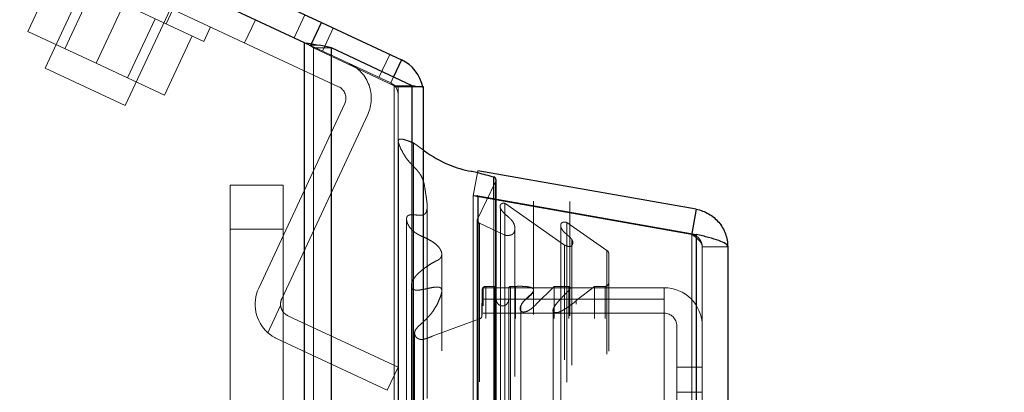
# Model space of a CAD drawing. Header units: inches. Extents: x 0.2 to 10.8, y 0.2 to 8.2.
# Tile 66 of 164: x 1.7753 to 1.9146, y 5.1033 to 5.1561. Entities that reach past the tile are written whole.
import ezdxf

# ---------------------------------------------------------------- set-up
doc = ezdxf.new("R2010")
doc.units = ezdxf.units.IN
doc.header["$MEASUREMENT"] = 0
doc.linetypes.add('HIDDEN', pattern=[0.07500000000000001, 0.05, -0.025])
doc.layers.add('DIMENSIONS', color=140, linetype='Continuous')
doc.styles.add('SLDTEXTSTYLE0', font='TXT', dxfattribs={"width": 0.7})
doc.dimstyles.new('SLDDIMSTYLE1', dxfattribs={"dimtxt": 0.0849609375, "dimasz": 0.13, "dimexe": 0, "dimexo": 0.0625, "dimgap": 0.021240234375, "dimtad": 0, "dimtih": 1, "dimtoh": 1, "dimlfac": 20, "dimrnd": 1e-09, "dimzin": 12, "dimdsep": 46, "dimtxsty": 'SLDTEXTSTYLE0', "dimsah": 1, "dimcen": 0.09, "dimadec": 0, "dimazin": 3, "dimtfac": 1, "dimtmove": 0, "dimatfit": 0, "dimfxl": 0, "dimfrac": 2, "dimtolj": 1, "dimtzin": 12, "dimarcsym": 0})
doc.dimstyles.new('SLDDIMSTYLE3', dxfattribs={"dimtxt": 0.0849609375, "dimasz": 0.13, "dimexe": 0, "dimexo": 0.0625, "dimgap": 0.021240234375, "dimtad": 0, "dimtih": 1, "dimtoh": 1, "dimlfac": 20, "dimrnd": 1e-09, "dimzin": 4, "dimdsep": 46, "dimtxsty": 'SLDTEXTSTYLE0', "dimsah": 1, "dimcen": 0.09, "dimadec": 0, "dimazin": 1, "dimtfac": 1, "dimtmove": 0, "dimatfit": 0, "dimfxl": 0, "dimfrac": 2, "dimtolj": 1, "dimtzin": 12, "dimarcsym": 0})

# ---------------------------------------------------------------- blocks, each defined once
blk = doc.blocks.new('_D_8')
at = {"layer": 'DIMENSIONS'}
for p, q in [((1.23243286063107, 5.473616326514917), (1.232432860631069, 5.832719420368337)), ((1.832432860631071, 5.196545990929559), (1.832432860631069, 5.83271942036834)), ((1.232432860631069, 5.707719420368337), (0.9824328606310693, 5.707719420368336)), ((1.37766827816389, 5.707719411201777), (1.349138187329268, 5.707719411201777)), ((1.349138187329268, 5.707719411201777), (1.349138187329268, 5.572688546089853)), ((1.700816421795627, 5.707719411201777), (1.729346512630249, 5.707719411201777)), ((1.729346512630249, 5.707719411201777), (1.729346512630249, 5.572688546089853)), ((1.832432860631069, 5.707719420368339), (2.082432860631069, 5.70771942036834)), ((1.349138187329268, 5.572688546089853), (1.37766827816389, 5.572688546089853)), ((1.729346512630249, 5.572688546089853), (1.700816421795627, 5.572688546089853))]:
    blk.add_line(p, q, dxfattribs=at)
for points in [[(1.232432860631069, 5.707719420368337), (1.102432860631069, 5.727719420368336), (1.102432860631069, 5.687719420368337)], [(1.832432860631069, 5.707719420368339), (1.962432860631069, 5.687719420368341), (1.962432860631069, 5.72771942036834)]]:
    blk.add_solid(points, dxfattribs=at)
at = {"layer": 'DIMENSIONS', "char_height": 0.08333333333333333, "attachment_point": 1, "style": 'SLDTEXTSTYLE0'}
for s, insert in [('12.00', (1.377668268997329, 5.834161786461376)), ('304.8', (1.37766827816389, 5.680110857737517))]:
    blk.add_mtext(s, dxfattribs=dict(at, insert=insert))
blk = doc.blocks.new('_D_9')
at = {"layer": 'DIMENSIONS'}
for p, q in [((1.741332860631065, 5.028802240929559), (1.741332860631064, 5.483733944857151)), ((1.832432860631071, 5.196545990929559), (1.83243286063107, 5.483733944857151)), ((1.741332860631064, 5.358733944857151), (1.491332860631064, 5.358733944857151)), ((1.83243286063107, 5.358733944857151), (2.053472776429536, 5.358733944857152)), ((2.168599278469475, 5.358733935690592), (2.140069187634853, 5.358733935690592)), ((2.140069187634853, 5.358733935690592), (2.140069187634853, 5.223703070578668)), ((2.421068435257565, 5.358733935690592), (2.449598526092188, 5.358733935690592)), ((2.449598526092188, 5.358733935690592), (2.449598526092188, 5.223703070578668)), ((2.140069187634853, 5.223703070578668), (2.168599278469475, 5.223703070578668)), ((2.449598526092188, 5.223703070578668), (2.421068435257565, 5.223703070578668))]:
    blk.add_line(p, q, dxfattribs=at)
for points in [[(1.741332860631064, 5.358733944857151), (1.611332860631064, 5.378733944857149), (1.611332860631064, 5.33873394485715)], [(1.83243286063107, 5.358733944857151), (1.962432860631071, 5.338733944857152), (1.962432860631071, 5.378733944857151)]]:
    blk.add_solid(points, dxfattribs=at)
at = {"layer": 'DIMENSIONS', "char_height": 0.08333333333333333, "attachment_point": 1, "style": 'SLDTEXTSTYLE0'}
for s, insert in [('1.82', (2.168599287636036, 5.485176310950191)), ('46.3', (2.168599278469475, 5.331125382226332))]:
    blk.add_mtext(s, dxfattribs=dict(at, insert=insert))
blk = doc.blocks.new('_D_10')
at = {"layer": 'DIMENSIONS'}
for p, q in [((1.23243286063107, 5.473616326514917), (1.232432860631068, 6.181228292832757)), ((1.875489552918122, 5.173905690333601), (1.875489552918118, 6.18122829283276)), ((1.232432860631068, 6.056228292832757), (0.9824328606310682, 6.056228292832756)), ((1.37766827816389, 6.056228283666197), (1.349138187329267, 6.056228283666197)), ((1.349138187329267, 6.056228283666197), (1.349138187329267, 5.921197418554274)), ((1.700816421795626, 6.056228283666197), (1.729346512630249, 6.056228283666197)), ((1.729346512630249, 6.056228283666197), (1.729346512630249, 5.921197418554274)), ((1.875489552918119, 6.056228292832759), (2.125489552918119, 6.056228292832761)), ((1.349138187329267, 5.921197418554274), (1.37766827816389, 5.921197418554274)), ((1.729346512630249, 5.921197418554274), (1.700816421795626, 5.921197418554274))]:
    blk.add_line(p, q, dxfattribs=at)
for points in [[(1.232432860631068, 6.056228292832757), (1.102432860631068, 6.076228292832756), (1.102432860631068, 6.036228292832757)], [(1.875489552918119, 6.056228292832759), (2.005489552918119, 6.03622829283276), (2.005489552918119, 6.076228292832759)]]:
    blk.add_solid(points, dxfattribs=at)
at = {"layer": 'DIMENSIONS', "char_height": 0.08333333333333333, "attachment_point": 1, "style": 'SLDTEXTSTYLE0'}
for s, insert in [('12.86', (1.377668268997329, 6.182670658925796)), ('326.7', (1.37766827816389, 6.028619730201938))]:
    blk.add_mtext(s, dxfattribs=dict(at, insert=insert))

msp = doc.modelspace()

# ---------------------------------------------------------------- linework, layer by layer
at = {"color": 7, "linetype": 'Continuous', "lineweight": 25}
for p, q in [((1.23755428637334, 5.426307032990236), (1.817986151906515, 5.155647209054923)), ((1.8155872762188, 5.1527936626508), (1.237832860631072, 5.422204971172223)), ((1.816582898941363, 5.152637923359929), (1.817986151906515, 5.155647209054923)), ((1.817986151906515, 5.155647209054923), (1.829314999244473, 5.150364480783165)), ((1.8155872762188, 3.085295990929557), (1.8155872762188, 5.1527936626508)), ((1.819405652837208, 3.085295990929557), (1.819405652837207, 5.152085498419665)), ((1.830851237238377, 5.146701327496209), (1.819405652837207, 5.152085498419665)), ((1.829314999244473, 5.150364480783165), (1.828190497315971, 5.147952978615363)), ((1.830851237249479, 3.085295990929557), (1.830851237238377, 5.146701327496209)), ((1.832432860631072, 5.146545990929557), (1.831414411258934, 5.146545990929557)), ((1.832432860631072, 3.085295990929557), (1.832432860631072, 5.146545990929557)), ((1.87102725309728, 5.129223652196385), (1.840114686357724, 5.134674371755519)), ((1.842394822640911, 5.130721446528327), (1.842394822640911, 5.13380384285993)), ((1.842700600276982, 5.130667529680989), (1.842700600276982, 5.133343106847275)), ((1.840114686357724, 5.131123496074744), (1.840073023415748, 5.131123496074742)), ((1.840114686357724, 5.131123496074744), (1.840114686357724, 3.100958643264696)), ((1.840114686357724, 5.131123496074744), (1.871027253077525, 5.125672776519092)), ((1.87102725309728, 5.129223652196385), (1.870420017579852, 5.125779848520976)), ((1.871027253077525, 5.125672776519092), (1.87102725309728, 3.106409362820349)), ((1.875489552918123, 5.1239056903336), (1.875489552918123, 3.108176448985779))]:
    msp.add_line(p, q, dxfattribs=at)
at = {"color": 7, "linetype": 'HIDDEN', "lineweight": 18}
for p, q in [((1.78616812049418, 5.164788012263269), (1.778904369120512, 5.149210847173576)), ((1.820411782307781, 5.14657179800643), (1.780217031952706, 5.16531491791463)), ((1.780368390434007, 5.162761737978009), (1.776459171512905, 5.15437839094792)), ((1.785581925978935, 5.160330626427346), (1.781672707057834, 5.151947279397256)), ((1.79023321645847, 5.143928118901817), (1.797496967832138, 5.15950528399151)), ((1.790020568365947, 5.158260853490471), (1.786111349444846, 5.149877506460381)), ((1.801349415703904, 5.152978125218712), (1.790020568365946, 5.158260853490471)), ((1.796024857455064, 5.155461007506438), (1.79697574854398, 5.15750020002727)), ((1.815639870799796, 5.156741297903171), (1.814118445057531, 5.153478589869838)), ((1.790549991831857, 5.147807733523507), (1.794459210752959, 5.156191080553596)), ((1.801349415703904, 5.152978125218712), (1.802300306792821, 5.155017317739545)), ((1.807123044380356, 5.152768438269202), (1.808644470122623, 5.156031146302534)), ((1.818123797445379, 5.151610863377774), (1.819645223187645, 5.154873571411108)), ((1.776459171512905, 5.15437839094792), (1.786111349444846, 5.149877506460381)), ((1.799672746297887, 5.153759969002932), (1.795763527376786, 5.145376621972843)), ((1.8155872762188, 5.152793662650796), (1.8155872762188, 3.085295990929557)), ((1.8155872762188, 5.152793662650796), (1.8155872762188, 3.085295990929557)), ((1.8155872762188, 3.085295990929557), (1.8155872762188, 5.1527936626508)), ((1.815587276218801, 5.152793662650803), (1.816464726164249, 5.152384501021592)), ((1.816276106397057, 5.152464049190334), (1.817653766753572, 5.152464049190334)), ((1.816464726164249, 5.152384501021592), (1.816582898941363, 5.152637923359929)), ((1.827793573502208, 5.147101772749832), (1.816464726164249, 5.152384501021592)), ((1.816860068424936, 3.085295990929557), (1.816860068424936, 5.15208549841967)), ((1.816860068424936, 5.152085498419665), (1.819405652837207, 5.152085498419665)), ((1.816860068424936, 3.085295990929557), (1.816860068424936, 5.152085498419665)), ((1.828305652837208, 5.146701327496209), (1.816860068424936, 5.152085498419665)), ((1.819405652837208, 3.085295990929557), (1.819405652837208, 5.152085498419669)), ((1.827655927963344, 5.15113811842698), (1.826134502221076, 5.14787541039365)), ((1.786111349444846, 5.149877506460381), (1.795763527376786, 5.145376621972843)), ((1.778904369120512, 5.149210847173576), (1.79023321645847, 5.143928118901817)), ((1.828190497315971, 5.147952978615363), (1.827793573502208, 5.147101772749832)), ((1.828305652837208, 3.085295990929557), (1.828305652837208, 5.146701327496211)), ((1.828305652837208, 5.146701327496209), (1.830851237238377, 5.146701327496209)), ((1.828305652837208, 3.085295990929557), (1.828305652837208, 5.146701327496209)), ((1.828493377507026, 5.146545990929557), (1.831414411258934, 5.146545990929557)), ((1.828832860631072, 3.085295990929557), (1.828832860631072, 5.146545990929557)), ((1.830851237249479, 3.085295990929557), (1.830851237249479, 5.146701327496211)), ((1.809111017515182, 5.118078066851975), (1.821282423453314, 5.144179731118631)), ((1.812373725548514, 5.116556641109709), (1.824545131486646, 5.142658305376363)), ((1.831003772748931, 3.093476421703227), (1.831003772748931, 5.138605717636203)), ((1.831003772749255, 5.138605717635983), (1.832432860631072, 5.137587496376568)), ((1.840114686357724, 5.134674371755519), (1.839489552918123, 5.131129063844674)), ((1.805056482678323, 5.126388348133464), (1.805056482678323, 5.132638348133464)), ((1.812556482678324, 5.132638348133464), (1.805056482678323, 5.132638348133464)), ((1.812556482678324, 5.132638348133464), (1.812556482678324, 5.126388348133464)), ((1.842649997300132, 5.133123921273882), (1.840069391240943, 5.127832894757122)), ((1.842649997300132, 3.098958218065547), (1.842649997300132, 5.133123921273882)), ((1.842649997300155, 3.098958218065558), (1.842649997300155, 5.133123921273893)), ((1.870402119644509, 5.125678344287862), (1.839489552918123, 5.131129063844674)), ((1.839489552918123, 5.131123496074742), (1.839489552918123, 3.100958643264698)), ((1.840073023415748, 5.131123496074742), (1.839489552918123, 5.131123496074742)), ((1.839489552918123, 5.131123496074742), (1.870402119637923, 5.125672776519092)), ((1.842394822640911, 3.101360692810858), (1.842394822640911, 5.130721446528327)), ((1.842700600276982, 3.10141460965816), (1.842700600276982, 5.130667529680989)), ((1.843932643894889, 3.101999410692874), (1.843932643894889, 5.130082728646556)), ((1.843932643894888, 5.130082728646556), (1.852386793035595, 5.124163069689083)), ((1.848025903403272, 5.117771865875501), (1.848025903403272, 5.130352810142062)), ((1.853143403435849, 5.117916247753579), (1.853143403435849, 5.130340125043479)), ((1.832956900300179, 3.102451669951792), (1.83295690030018, 5.129633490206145)), ((1.843337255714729, 5.129352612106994), (1.843337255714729, 5.129335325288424)), ((1.843337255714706, 5.129335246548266), (1.843337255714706, 3.102729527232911)), ((1.830039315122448, 5.127802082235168), (1.830039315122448, 3.104274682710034)), ((1.840053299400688, 5.12770706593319), (1.840053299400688, 3.104375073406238)), ((1.840069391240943, 3.104249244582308), (1.840069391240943, 5.127832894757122)), ((1.840340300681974, 3.104827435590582), (1.840340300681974, 5.127254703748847)), ((1.840340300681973, 5.127254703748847), (1.843951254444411, 5.125554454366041)), ((1.840340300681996, 3.104827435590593), (1.840340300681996, 5.127254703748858)), ((1.852737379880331, 3.104737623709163), (1.852737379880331, 5.127344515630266)), ((1.852737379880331, 5.127344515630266), (1.858396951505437, 5.123381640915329)), ((1.805056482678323, 5.126388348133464), (1.805056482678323, 5.097430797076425)), ((1.812556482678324, 5.126388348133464), (1.805056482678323, 5.126388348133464)), ((1.812556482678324, 5.126388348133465), (1.805056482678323, 5.126388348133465)), ((1.812556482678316, 5.126388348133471), (1.805056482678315, 5.126388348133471)), ((1.812556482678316, 5.126388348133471), (1.805056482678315, 5.126388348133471)), ((1.812556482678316, 5.126388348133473), (1.805056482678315, 5.126388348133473)), ((1.812556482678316, 5.126388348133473), (1.805056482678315, 5.126388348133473)), ((1.812556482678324, 5.097430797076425), (1.812556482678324, 5.126388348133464)), ((1.845371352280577, 3.105542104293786), (1.845371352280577, 5.126541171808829)), ((1.85187843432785, 5.126790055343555), (1.85187843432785, 3.105294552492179)), ((1.870420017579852, 5.125779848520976), (1.870402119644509, 5.125678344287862)), ((1.871027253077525, 5.125672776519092), (1.870402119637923, 5.125672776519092)), ((1.870402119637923, 5.125672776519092), (1.870402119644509, 3.106409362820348)), ((1.870402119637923, 3.106409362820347), (1.870402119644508, 5.12567277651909)), ((1.871027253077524, 3.106409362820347), (1.87102725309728, 5.12567277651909)), ((1.843951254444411, 3.106527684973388), (1.843951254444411, 5.125554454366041)), ((1.853445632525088, 3.107157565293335), (1.853445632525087, 5.12492660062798)), ((1.835018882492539, 3.10921551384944), (1.835018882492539, 5.122866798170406)), ((1.852386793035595, 3.107919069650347), (1.852386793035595, 5.124163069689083)), ((1.858396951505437, 3.1087004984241), (1.858396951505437, 5.123381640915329)), ((1.858656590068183, 3.109138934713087), (1.858656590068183, 5.122943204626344)), ((1.871889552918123, 5.1239056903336), (1.871889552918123, 3.108176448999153)), ((1.871889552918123, 5.1239056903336), (1.875489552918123, 5.1239056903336)), ((1.830741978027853, 5.118542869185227), (1.830741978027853, 3.113540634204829)), ((1.840742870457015, 5.117812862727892), (1.840700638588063, 5.114164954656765)), ((1.840742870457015, 3.114269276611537), (1.840742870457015, 5.117812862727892)), ((1.840742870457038, 3.114269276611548), (1.840742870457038, 5.117812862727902)), ((1.840889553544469, 5.116516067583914), (1.840889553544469, 5.11812437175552)), ((1.840889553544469, 5.11812437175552), (1.866489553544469, 5.11812437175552)), ((1.841248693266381, 3.113769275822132), (1.841248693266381, 5.118312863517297)), ((1.842492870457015, 5.118312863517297), (1.841248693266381, 5.118312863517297)), ((1.841248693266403, 3.113769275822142), (1.841248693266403, 5.118312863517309)), ((1.842492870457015, 5.118312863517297), (1.842492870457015, 3.113769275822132)), ((1.842492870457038, 3.113769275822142), (1.842492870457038, 5.118312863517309)), ((1.842742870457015, 3.114019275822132), (1.842742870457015, 5.118062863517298)), ((1.844492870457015, 5.118062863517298), (1.844492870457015, 3.114019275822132)), ((1.845446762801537, 5.118312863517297), (1.844742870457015, 5.118312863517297)), ((1.844742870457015, 3.113769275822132), (1.844742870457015, 5.118312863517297)), ((1.844742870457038, 5.118312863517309), (1.844742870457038, 3.113769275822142)), ((1.845446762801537, 3.113769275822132), (1.845446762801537, 5.118312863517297)), ((1.848025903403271, 3.114319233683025), (1.848025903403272, 5.117771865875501)), ((1.85094913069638, 5.118312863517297), (1.8483543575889, 5.115735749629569)), ((1.853016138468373, 5.118312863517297), (1.85094913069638, 5.118312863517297)), ((1.85094913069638, 3.113769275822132), (1.85094913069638, 5.118312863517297)), ((1.853016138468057, 3.113769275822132), (1.853016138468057, 5.118312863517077)), ((1.853143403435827, 3.114167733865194), (1.853143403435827, 5.117916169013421)), ((1.8566370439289, 5.118312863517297), (1.854052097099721, 5.116293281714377)), ((1.858156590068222, 5.118312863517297), (1.856637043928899, 5.118312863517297)), ((1.856637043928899, 3.113769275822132), (1.856637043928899, 5.118312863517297)), ((1.858156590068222, 3.113769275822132), (1.858156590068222, 5.118312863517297)), ((1.858156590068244, 3.113769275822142), (1.858156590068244, 5.118312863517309)), ((1.866489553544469, 5.116516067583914), (1.866489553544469, 5.11812437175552)), ((1.840889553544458, 3.115566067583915), (1.840889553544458, 5.116516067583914)), ((1.840889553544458, 5.116516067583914), (1.866489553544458, 5.116516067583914)), ((1.854052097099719, 3.115788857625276), (1.854052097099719, 5.116293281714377)), ((1.866489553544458, 5.074516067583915), (1.866489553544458, 5.116516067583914)), ((1.810414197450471, 5.111762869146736), (1.812213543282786, 5.115621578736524)), ((1.812213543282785, 5.115621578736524), (1.810414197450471, 5.111762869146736)), ((1.810414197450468, 5.111762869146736), (1.812213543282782, 5.115621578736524)), ((1.812213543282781, 5.115621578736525), (1.810414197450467, 5.111762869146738)), ((1.810414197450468, 5.111762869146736), (1.812213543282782, 5.115621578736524)), ((1.812213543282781, 5.115621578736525), (1.810414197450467, 5.111762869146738)), ((1.840889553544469, 5.114524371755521), (1.866489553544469, 5.114524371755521)), ((1.846221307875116, 5.115587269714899), (1.846221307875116, 5.115565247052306)), ((1.846221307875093, 5.115565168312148), (1.846221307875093, 3.116500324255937)), ((1.8483543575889, 3.11634638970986), (1.8483543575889, 5.115735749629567)), ((1.848354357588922, 3.116346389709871), (1.848354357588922, 5.115735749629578)), ((1.850787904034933, 5.115075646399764), (1.850787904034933, 3.117007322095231)), ((1.813244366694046, 5.114164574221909), (1.828832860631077, 5.106895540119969)), ((1.8403723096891, 5.113701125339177), (1.833657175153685, 5.111246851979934)), ((1.8403723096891, 3.118381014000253), (1.8403723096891, 5.113701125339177)), ((1.840372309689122, 3.118381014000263), (1.840372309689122, 5.113701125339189)), ((1.840700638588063, 3.117917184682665), (1.840700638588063, 5.114164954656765)), ((1.840700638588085, 3.117917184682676), (1.840700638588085, 5.114164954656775)), ((1.831176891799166, 5.11171433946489), (1.831176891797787, 3.120376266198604)), ((1.831176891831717, 5.11169328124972), (1.831176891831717, 3.120368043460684)), ((1.868289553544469, 5.112724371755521), (1.868289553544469, 5.106874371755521)), ((1.82731143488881, 5.103632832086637), (1.81172294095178, 5.110901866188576)), ((1.833657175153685, 3.120835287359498), (1.833657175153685, 5.111246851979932)), ((1.828832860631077, 5.106895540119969), (1.82731143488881, 5.103632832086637)), ((1.868289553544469, 5.106874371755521), (1.871889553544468, 5.106874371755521)), ((1.868289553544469, 5.106874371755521), (1.868289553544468, 5.074516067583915)), ((1.871889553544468, 5.103324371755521), (1.868289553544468, 5.103324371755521))]:
    msp.add_line(p, q, dxfattribs=at)
at = {"color": 7, "linetype": 'HIDDEN', "lineweight": 18, "flags": 128}
for points in [[(1.832324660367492, 5.146545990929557), (1.832378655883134, 5.146233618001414), (1.832432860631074, 5.145470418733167)], [(1.828899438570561, 5.13864000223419), (1.828899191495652, 4.124124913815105), (1.828899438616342, 3.093442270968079)], [(1.8288994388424, 5.138639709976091), (1.828899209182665, 4.105419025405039), (1.828899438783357, 3.093440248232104)], [(1.830039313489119, 5.127815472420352), (1.830039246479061, 4.157394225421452), (1.83003931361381, 3.104267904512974)], [(1.830741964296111, 5.118541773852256), (1.830741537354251, 4.094793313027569), (1.830741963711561, 3.113550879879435)], [(1.835011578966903, 3.114563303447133), (1.835011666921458, 4.10794627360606), (1.835011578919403, 5.117517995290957)]]:
    msp.add_lwpolyline(points, dxfattribs=at)
at = {"color": 7, "linetype": 'HIDDEN', "lineweight": 18}
for centre, radius, start, end in [((1.819651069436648, 5.144940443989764), 0.005400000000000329, 334.9999999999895, 65.00000000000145), ((1.819651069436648, 5.144940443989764), 0.001799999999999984, 334.9999999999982, 64.99999999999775), ((1.827032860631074, 5.145470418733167), 0.001800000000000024, 0, 64.99999999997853), ((1.842200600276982, 5.133343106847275), 0.0004999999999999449, 334.0000000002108, 0), ((1.840553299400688, 5.127707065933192), 0.0005000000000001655, 165.4243750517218, 244.7861857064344), ((1.858156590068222, 5.122943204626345), 0.0004999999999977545, 359.9999999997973, 61.26737527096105), ((1.858156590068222, 5.118812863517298), 0.0005000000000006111, 270.0000000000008, 0), ((1.81400507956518, 5.115795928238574), 0.00540000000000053, 154.9999999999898, 228.3193493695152), ((1.841248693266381, 5.117807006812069), 0.000505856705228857, 90, 179.3367158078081), ((1.842492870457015, 5.118062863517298), 0.0002500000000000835, 0, 90), ((1.844742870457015, 5.118062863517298), 0.0002499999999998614, 90, 180), ((1.866489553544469, 5.112724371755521), 0.005399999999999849, 0, 90), ((1.81400507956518, 5.115795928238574), 0.00180000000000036, 154.9999999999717, 185.5584317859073), ((1.843617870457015, 5.116437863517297), 0.0008749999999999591, 180, 0), ((1.866489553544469, 5.112724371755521), 0.001800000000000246, 0, 90), ((1.840200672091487, 5.114170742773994), 0.0004999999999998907, 290.0765427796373, 359.3367158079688)]:
    msp.add_arc(centre, radius, start, end, dxfattribs=at)
at = {"color": 7, "linetype": 'Continuous', "lineweight": 25}
for centre, radius, start, end in [((1.827032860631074, 5.145470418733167), 0.005400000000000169, 11.48901389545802, 65.00000000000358), ((1.842200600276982, 5.133343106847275), 0.0005000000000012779, 0, 67.1422396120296)]:
    msp.add_arc(centre, radius, start, end, dxfattribs=at)
for points in [[(1.8155872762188, 5.152793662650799), (1.816295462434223, 5.152683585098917), (1.816999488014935, 5.152574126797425), (1.817653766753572, 5.152464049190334)], [(1.819405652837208, 5.152085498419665), (1.818904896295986, 5.152211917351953), (1.818308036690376, 5.152337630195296), (1.817653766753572, 5.152464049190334)], [(1.831414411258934, 5.146545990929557), (1.831244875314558, 5.146597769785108), (1.831056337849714, 5.146649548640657), (1.830851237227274, 5.146701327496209)]]:
    msp.add_open_spline(points, degree=3, dxfattribs=at)
at = {"color": 7, "linetype": 'HIDDEN', "lineweight": 18}
for points in [[(1.8155872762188, 5.152793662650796), (1.815822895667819, 5.152683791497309), (1.816058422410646, 5.15257392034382), (1.816276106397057, 5.152464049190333)], [(1.816860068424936, 5.152085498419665), (1.816693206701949, 5.152211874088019), (1.816494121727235, 5.152337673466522), (1.816276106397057, 5.152464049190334)], [(1.828493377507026, 5.146545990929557), (1.828436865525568, 5.146597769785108), (1.828374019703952, 5.146649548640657), (1.828305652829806, 5.146701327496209)], [(1.81172294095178, 5.110901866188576), (1.811245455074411, 5.111124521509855), (1.810809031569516, 5.111411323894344), (1.810414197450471, 5.111762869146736)]]:
    msp.add_open_spline(points, degree=3, dxfattribs=at)
for points, knots in [([(1.831143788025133, 5.146623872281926), (1.831155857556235, 5.146620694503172), (1.831254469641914, 5.146594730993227), (1.831339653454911, 5.146568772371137), (1.831414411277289, 5.146545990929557)], [0, 0, 0, 0, 0.1223940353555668, 1, 1, 1, 1]), ([(1.833657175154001, 5.111246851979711), (1.833513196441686, 5.111187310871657), (1.833251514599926, 5.111079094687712), (1.832884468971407, 5.110951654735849), (1.832587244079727, 5.110862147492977), (1.832335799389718, 5.110813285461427), (1.832113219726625, 5.110799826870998), (1.831894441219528, 5.110826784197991), (1.831688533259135, 5.110894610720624), (1.831506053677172, 5.111008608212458), (1.831349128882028, 5.111186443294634), (1.831203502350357, 5.111452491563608), (1.831146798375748, 5.111821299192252), (1.831314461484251, 5.112199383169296), (1.831643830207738, 5.112594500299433), (1.832088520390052, 5.112993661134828), (1.832582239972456, 5.113451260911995), (1.833020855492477, 5.113887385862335), (1.833415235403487, 5.114330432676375), (1.833792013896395, 5.114813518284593), (1.834186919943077, 5.115427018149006), (1.834552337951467, 5.116153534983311), (1.834832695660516, 5.11684468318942), (1.835002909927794, 5.117407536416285), (1.835048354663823, 5.117761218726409), (1.834974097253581, 5.117983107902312), (1.834868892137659, 5.11810185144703), (1.834727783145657, 5.118169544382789), (1.834558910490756, 5.118209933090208), (1.834358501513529, 5.118226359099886), (1.834114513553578, 5.118213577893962), (1.833779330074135, 5.118167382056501), (1.833298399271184, 5.118076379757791), (1.832770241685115, 5.117954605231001), (1.832271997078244, 5.117853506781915), (1.831888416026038, 5.117795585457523), (1.831570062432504, 5.117768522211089), (1.831311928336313, 5.117784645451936), (1.831098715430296, 5.117835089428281), (1.83091751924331, 5.117927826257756), (1.830810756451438, 5.11807335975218), (1.830734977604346, 5.118284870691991), (1.830728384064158, 5.118645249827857), (1.830882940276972, 5.119124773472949), (1.831214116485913, 5.119627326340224), (1.831630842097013, 5.120093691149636), (1.832127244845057, 5.120541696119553), (1.832693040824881, 5.12098096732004), (1.833328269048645, 5.121406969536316), (1.833917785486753, 5.121770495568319), (1.834416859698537, 5.121987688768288), (1.834680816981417, 5.122154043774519), (1.83480821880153, 5.122285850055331), (1.834884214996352, 5.122388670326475), (1.834960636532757, 5.122529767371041), (1.835022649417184, 5.122744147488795), (1.835025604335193, 5.123090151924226), (1.834861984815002, 5.123522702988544), (1.834520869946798, 5.123973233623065), (1.834059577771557, 5.124390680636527), (1.833469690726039, 5.124793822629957), (1.832823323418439, 5.125134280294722), (1.832237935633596, 5.125387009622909), (1.831817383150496, 5.125581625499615), (1.831522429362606, 5.125748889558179), (1.83126752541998, 5.125914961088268), (1.831022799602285, 5.126102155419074), (1.830763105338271, 5.126346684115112), (1.830529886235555, 5.126617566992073), (1.830334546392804, 5.126904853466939), (1.830180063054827, 5.127203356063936), (1.83007260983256, 5.12750784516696), (1.830026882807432, 5.127818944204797), (1.830045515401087, 5.128072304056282), (1.830141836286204, 5.128246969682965), (1.830260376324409, 5.128343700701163), (1.830412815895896, 5.128412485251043), (1.830586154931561, 5.12845253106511), (1.830745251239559, 5.128461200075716), (1.830942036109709, 5.128456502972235), (1.83123582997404, 5.128433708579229), (1.831603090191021, 5.128396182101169), (1.831971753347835, 5.128368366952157), (1.83226613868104, 5.128387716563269), (1.832535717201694, 5.128489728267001), (1.832782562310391, 5.128690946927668), (1.83290826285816, 5.129036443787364), (1.832958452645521, 5.129436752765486), (1.83295810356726, 5.129843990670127), (1.832923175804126, 5.13025373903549), (1.832868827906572, 5.130664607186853), (1.832804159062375, 5.131076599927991), (1.83269746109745, 5.131734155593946), (1.832599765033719, 5.132530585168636), (1.832387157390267, 5.13334066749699), (1.832142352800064, 5.133896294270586), (1.831887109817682, 5.13430771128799), (1.831610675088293, 5.13466709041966), (1.831303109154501, 5.135015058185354), (1.83097287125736, 5.135352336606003), (1.830642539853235, 5.135687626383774), (1.83013801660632, 5.136240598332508), (1.829573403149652, 5.137100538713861), (1.829127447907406, 5.137958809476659), (1.828930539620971, 5.138527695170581), (1.828872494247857, 5.138726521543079), (1.82886481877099, 5.138876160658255), (1.828882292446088, 5.138988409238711), (1.828930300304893, 5.139078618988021), (1.829022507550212, 5.139149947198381), (1.829216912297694, 5.139175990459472), (1.829459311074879, 5.139144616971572), (1.829756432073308, 5.13907369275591), (1.830101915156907, 5.138959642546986), (1.830530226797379, 5.138803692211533), (1.830836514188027, 5.138675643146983), (1.831003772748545, 5.138605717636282)], [0, 0, 0, 0, 0.00887304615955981, 0.0161267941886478, 0.02174796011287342, 0.02591860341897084, 0.02987558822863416, 0.03354539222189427, 0.03754946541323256, 0.0417996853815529, 0.04628166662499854, 0.05341961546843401, 0.06299658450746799, 0.07323931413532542, 0.08260003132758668, 0.09720883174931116, 0.1117946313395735, 0.1261466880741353, 0.1368719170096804, 0.1507998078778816, 0.1678347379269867, 0.1875614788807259, 0.2086080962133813, 0.2218165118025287, 0.2309010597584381, 0.2350736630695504, 0.2384455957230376, 0.2411794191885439, 0.2441498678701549, 0.2477433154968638, 0.2518385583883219, 0.2570824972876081, 0.2659012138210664, 0.2782939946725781, 0.2865189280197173, 0.293438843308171, 0.2991001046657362, 0.3035105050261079, 0.3070474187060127, 0.3109552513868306, 0.3152941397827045, 0.3187918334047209, 0.3274070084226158, 0.3420059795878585, 0.3552752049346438, 0.3690496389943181, 0.3833209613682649, 0.398162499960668, 0.413634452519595, 0.4297745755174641, 0.4393099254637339, 0.4453683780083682, 0.4483669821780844, 0.4505468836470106, 0.4543749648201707, 0.4597943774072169, 0.466768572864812, 0.4800637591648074, 0.4927991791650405, 0.505002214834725, 0.5198626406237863, 0.5362739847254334, 0.5475829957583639, 0.5565626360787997, 0.5631364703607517, 0.5674049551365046, 0.574742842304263, 0.5823646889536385, 0.5902860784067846, 0.5985304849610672, 0.6063375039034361, 0.6141222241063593, 0.6218978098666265, 0.6298538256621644, 0.6328975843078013, 0.6359322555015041, 0.6390937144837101, 0.642315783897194, 0.6455564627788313, 0.6475397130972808, 0.652793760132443, 0.6612459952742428, 0.6672389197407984, 0.6724199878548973, 0.6768135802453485, 0.6826540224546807, 0.6923838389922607, 0.7026450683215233, 0.7128268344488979, 0.723097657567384, 0.733436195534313, 0.7438265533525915, 0.754262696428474, 0.7831951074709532, 0.8037540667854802, 0.815875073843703, 0.8271342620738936, 0.8374359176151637, 0.8467396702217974, 0.8577644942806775, 0.86808312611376, 0.8775727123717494, 0.907363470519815, 0.9387904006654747, 0.9462852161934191, 0.9513678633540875, 0.9541619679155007, 0.9573459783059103, 0.9596851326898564, 0.9612900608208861, 0.9645195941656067, 0.969422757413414, 0.9744030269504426, 0.9811009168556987, 0.9896795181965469, 1, 1, 1, 1]), ([(1.843951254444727, 5.125554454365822), (1.844015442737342, 5.125546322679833), (1.844142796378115, 5.125530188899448), (1.844333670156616, 5.125523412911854), (1.844516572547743, 5.125530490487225), (1.844686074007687, 5.125553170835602), (1.844837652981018, 5.125591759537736), (1.844967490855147, 5.125646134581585), (1.845087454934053, 5.125727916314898), (1.845217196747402, 5.125866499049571), (1.845347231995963, 5.126149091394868), (1.845393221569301, 5.126550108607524), (1.8453266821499, 5.12697743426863), (1.845140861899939, 5.127382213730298), (1.844869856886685, 5.127745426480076), (1.844515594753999, 5.128077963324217), (1.844150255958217, 5.128385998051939), (1.84383904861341, 5.128679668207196), (1.843617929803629, 5.128920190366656), (1.843463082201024, 5.129121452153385), (1.843302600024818, 5.1293739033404), (1.843216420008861, 5.129669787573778), (1.843366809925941, 5.129909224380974), (1.843502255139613, 5.130017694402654), (1.843653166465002, 5.130083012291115), (1.843803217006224, 5.130109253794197), (1.84389211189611, 5.130091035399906), (1.843932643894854, 5.130082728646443)], [0, 0, 0, 0, 0.0232215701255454, 0.04607306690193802, 0.06793507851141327, 0.08841304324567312, 0.1073706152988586, 0.1249653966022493, 0.1417074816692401, 0.1651210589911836, 0.2142228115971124, 0.2883660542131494, 0.3612387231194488, 0.4313950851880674, 0.4999679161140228, 0.5667291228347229, 0.642148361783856, 0.7038738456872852, 0.751731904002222, 0.7863485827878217, 0.8174192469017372, 0.8972091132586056, 0.9230384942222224, 0.9465894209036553, 0.9676562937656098, 0.9852527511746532, 1, 1, 1, 1]), ([(1.852386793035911, 5.124163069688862), (1.852456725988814, 5.124131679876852), (1.852583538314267, 5.124074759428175), (1.852761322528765, 5.124006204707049), (1.852903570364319, 5.1239684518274), (1.853045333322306, 5.123946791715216), (1.853222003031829, 5.123951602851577), (1.853406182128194, 5.124067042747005), (1.85353312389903, 5.124248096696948), (1.853593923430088, 5.124445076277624), (1.85357780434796, 5.124634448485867), (1.853519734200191, 5.124792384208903), (1.85344591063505, 5.124922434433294), (1.853371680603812, 5.125026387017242), (1.853306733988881, 5.125105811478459), (1.853193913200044, 5.125232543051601), (1.853011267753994, 5.12540627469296), (1.852750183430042, 5.125624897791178), (1.852498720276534, 5.125837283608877), (1.852268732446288, 5.126059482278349), (1.852069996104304, 5.126309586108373), (1.851915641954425, 5.1266047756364), (1.85183676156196, 5.126924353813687), (1.851875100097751, 5.127186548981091), (1.852014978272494, 5.127311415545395), (1.852118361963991, 5.127365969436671), (1.852237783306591, 5.127402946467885), (1.852367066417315, 5.127421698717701), (1.852498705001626, 5.12741989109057), (1.852628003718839, 5.12739755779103), (1.85270080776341, 5.127362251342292), (1.852737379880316, 5.12734451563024)], [0, 0, 0, 0, 0.03507791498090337, 0.06360823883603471, 0.08573389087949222, 0.09992118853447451, 0.1256758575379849, 0.1579680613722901, 0.1991624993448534, 0.2415502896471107, 0.2782194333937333, 0.3106995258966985, 0.3390023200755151, 0.3627118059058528, 0.3814729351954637, 0.3951231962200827, 0.4533442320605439, 0.5116861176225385, 0.5693972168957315, 0.61759988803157, 0.6755400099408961, 0.7425291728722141, 0.8061651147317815, 0.8706370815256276, 0.8890105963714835, 0.9071321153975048, 0.9254109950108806, 0.9439119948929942, 0.9625291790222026, 0.981177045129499, 1, 1, 1, 1]), ([(1.871889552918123, 5.123905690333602), (1.871887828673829, 5.12396553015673), (1.871884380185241, 5.124085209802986), (1.87185657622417, 5.124262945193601), (1.871812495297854, 5.124437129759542), (1.871750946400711, 5.124606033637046), (1.871672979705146, 5.124767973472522), (1.871579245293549, 5.124921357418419), (1.87144364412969, 5.125100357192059), (1.871252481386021, 5.125291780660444), (1.870994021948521, 5.125471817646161), (1.870708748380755, 5.125608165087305), (1.870504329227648, 5.125654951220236), (1.870402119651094, 5.125678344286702)], [0, 0, 0, 0, 0.07144899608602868, 0.1428979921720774, 0.2143469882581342, 0.2857959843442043, 0.3572449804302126, 0.4286939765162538, 0.5001429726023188, 0.6251072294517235, 0.7500714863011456, 0.8750357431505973, 1, 1, 1, 1]), ([(1.870402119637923, 5.12567277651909), (1.870460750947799, 5.125630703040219), (1.87057801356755, 5.125546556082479), (1.87074822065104, 5.125420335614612), (1.870912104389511, 5.125294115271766), (1.871067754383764, 5.125167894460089), (1.871213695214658, 5.125041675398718), (1.871348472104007, 5.124915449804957), (1.871501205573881, 5.124757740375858), (1.871656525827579, 5.124568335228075), (1.87178894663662, 5.124347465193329), (1.871873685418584, 5.124126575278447), (1.87188426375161, 5.123979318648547), (1.871889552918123, 5.123905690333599)], [0, 0, 0, 0, 0.07144899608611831, 0.1428979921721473, 0.2143469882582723, 0.2857959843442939, 0.3572449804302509, 0.4286939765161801, 0.5001429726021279, 0.625107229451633, 0.7500714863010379, 0.8750357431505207, 1, 1, 1, 1]), ([(1.848354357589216, 5.115735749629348), (1.848242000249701, 5.115626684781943), (1.848032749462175, 5.115423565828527), (1.847708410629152, 5.115162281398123), (1.847417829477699, 5.114951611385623), (1.847150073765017, 5.114799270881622), (1.846904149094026, 5.114718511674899), (1.84668109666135, 5.114682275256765), (1.846480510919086, 5.114682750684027), (1.846297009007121, 5.114739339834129), (1.846173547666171, 5.114867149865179), (1.846100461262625, 5.115045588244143), (1.846091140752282, 5.115269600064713), (1.846178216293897, 5.11551954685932), (1.846320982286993, 5.115781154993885), (1.846517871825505, 5.116069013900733), (1.84678861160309, 5.116380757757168), (1.847113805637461, 5.11671138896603), (1.847452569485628, 5.11701610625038), (1.847731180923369, 5.117278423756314), (1.847898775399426, 5.11748226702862), (1.848000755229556, 5.117646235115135), (1.848042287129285, 5.117793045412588), (1.847985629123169, 5.1179342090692), (1.847898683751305, 5.118028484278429), (1.847812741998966, 5.118086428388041), (1.84772108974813, 5.118132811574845), (1.847617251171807, 5.118172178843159), (1.847498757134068, 5.118205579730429), (1.847382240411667, 5.118231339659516), (1.847271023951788, 5.118251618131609), (1.847165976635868, 5.118267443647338), (1.847030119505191, 5.118284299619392), (1.846861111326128, 5.118299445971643), (1.846656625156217, 5.118311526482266), (1.846451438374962, 5.118319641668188), (1.846224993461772, 5.118324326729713), (1.845889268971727, 5.118325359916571), (1.845623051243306, 5.118317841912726), (1.845446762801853, 5.118312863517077)], [0, 0, 0, 0, 0.05461059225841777, 0.1017050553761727, 0.141158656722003, 0.1734475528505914, 0.1995257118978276, 0.2192194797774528, 0.2383100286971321, 0.2563555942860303, 0.2750435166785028, 0.2964640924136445, 0.3300968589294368, 0.364563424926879, 0.4008671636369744, 0.4443196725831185, 0.4937191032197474, 0.5490610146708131, 0.6073173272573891, 0.6521562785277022, 0.6833401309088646, 0.7016403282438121, 0.7234445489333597, 0.7418148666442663, 0.757207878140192, 0.7691491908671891, 0.7773549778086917, 0.7900634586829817, 0.8024455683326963, 0.8142380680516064, 0.8252373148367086, 0.8354531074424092, 0.8449615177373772, 0.8645434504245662, 0.8841319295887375, 0.9037978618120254, 0.9235421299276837, 0.9493698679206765, 1, 1, 1, 1]), ([(1.848016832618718, 5.11777123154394), (1.848013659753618, 5.117739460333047), (1.847959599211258, 5.117198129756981), (1.846897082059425, 5.116618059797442), (1.846347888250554, 5.115889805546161), (1.846226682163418, 5.115598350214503), (1.846222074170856, 5.115587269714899)], [0, 0, 0, 0, 0.03739048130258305, 0.637073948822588, 0.9862023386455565, 1, 1, 1, 1]), ([(1.854052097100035, 5.116293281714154), (1.853987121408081, 5.116233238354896), (1.853857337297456, 5.116113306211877), (1.853648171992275, 5.115943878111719), (1.853433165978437, 5.11577959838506), (1.853214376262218, 5.115619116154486), (1.852994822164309, 5.115459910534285), (1.852772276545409, 5.115304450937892), (1.852544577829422, 5.115154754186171), (1.852282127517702, 5.114994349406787), (1.851996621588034, 5.114838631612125), (1.851699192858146, 5.114703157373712), (1.851441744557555, 5.114621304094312), (1.851231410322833, 5.114594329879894), (1.851061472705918, 5.114598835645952), (1.850917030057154, 5.114631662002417), (1.850804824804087, 5.114722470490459), (1.85074206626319, 5.114859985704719), (1.850758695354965, 5.115010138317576), (1.850809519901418, 5.1151541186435), (1.850952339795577, 5.115467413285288), (1.851368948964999, 5.11603246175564), (1.851966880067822, 5.116690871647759), (1.852491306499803, 5.117221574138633), (1.852808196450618, 5.117540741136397), (1.853027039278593, 5.117745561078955), (1.853151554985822, 5.117915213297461), (1.853211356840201, 5.118040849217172), (1.853209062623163, 5.118150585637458), (1.853151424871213, 5.118228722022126), (1.853085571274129, 5.118280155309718), (1.853036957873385, 5.118303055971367), (1.853016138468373, 5.118312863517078)], [0, 0, 0, 0, 0.03196267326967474, 0.06384306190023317, 0.09557510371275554, 0.1270600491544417, 0.1582197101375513, 0.1891082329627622, 0.2198099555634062, 0.2503837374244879, 0.2921714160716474, 0.3271640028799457, 0.3551312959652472, 0.3760526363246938, 0.390502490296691, 0.4055568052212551, 0.42107129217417, 0.4381167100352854, 0.4626969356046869, 0.4836345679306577, 0.5007231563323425, 0.6025883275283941, 0.7504184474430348, 0.8305027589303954, 0.8762067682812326, 0.9146621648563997, 0.9387349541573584, 0.9563171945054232, 0.9703950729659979, 0.9824137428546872, 0.9924684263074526, 1, 1, 1, 1]), ([(1.853016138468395, 5.118312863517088), (1.853029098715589, 5.118307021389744), (1.853063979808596, 5.118291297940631), (1.853118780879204, 5.118255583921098), (1.85318371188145, 5.118196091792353), (1.853199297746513, 5.118138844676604), (1.853207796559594, 5.118107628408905)], [0, 0, 0, 0, 0.1298747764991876, 0.3495438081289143, 0.6453128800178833, 0.9999999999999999, 0.9999999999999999, 0.9999999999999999, 0.9999999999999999]), ([(1.812213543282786, 5.115621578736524), (1.812228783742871, 5.115464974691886), (1.812263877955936, 5.115313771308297), (1.812372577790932, 5.115021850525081), (1.812446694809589, 5.11488188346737), (1.812625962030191, 5.114628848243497), (1.812733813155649, 5.114512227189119), (1.812971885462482, 5.114313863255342), (1.813102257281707, 5.11423084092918), (1.813244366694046, 5.114164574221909)], [0, 0, 0, 0, 0.25, 0.25, 0.5, 0.5, 0.75, 0.75, 1, 1, 1, 1])]:
    msp.add_open_spline(points, degree=3, knots=knots, dxfattribs=at)
at = {"color": 7, "linetype": 'Continuous', "lineweight": 25}
for points, knots in [([(1.832432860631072, 5.137587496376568), (1.832478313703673, 5.137555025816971), (1.833581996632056, 5.136766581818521), (1.835661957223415, 5.135539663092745), (1.838143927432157, 5.134779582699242), (1.839554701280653, 5.134554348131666), (1.840620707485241, 5.134289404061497), (1.841643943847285, 5.134009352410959), (1.842394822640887, 5.133803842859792)], [0, 0, 0, 0, 0.016911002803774, 0.4106297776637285, 0.7032280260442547, 0.7130743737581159, 0.7894461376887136, 1, 1, 1, 1]), ([(1.871027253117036, 5.129223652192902), (1.871646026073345, 5.129114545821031), (1.872245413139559, 5.128896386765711), (1.873333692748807, 5.128268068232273), (1.873822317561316, 5.127858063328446), (1.874630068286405, 5.126895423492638), (1.874948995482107, 5.126343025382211), (1.875378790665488, 5.12516217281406), (1.875489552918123, 5.124534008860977), (1.875489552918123, 5.123905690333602)], [0, 0, 0, 0, 0.25, 0.25, 0.5, 0.5, 0.75, 0.75, 1, 1, 1, 1]), ([(1.875489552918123, 5.123905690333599), (1.875489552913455, 5.124052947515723), (1.875378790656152, 5.124200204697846), (1.874948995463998, 5.124494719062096), (1.874630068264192, 5.124641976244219), (1.87382231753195, 5.124936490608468), (1.873333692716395, 5.125083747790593), (1.872245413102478, 5.125378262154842), (1.871646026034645, 5.125525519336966), (1.871027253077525, 5.12567277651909)], [0, 0, 0, 0, 0.25, 0.25, 0.5, 0.5, 0.75, 0.75, 1, 1, 1, 1])]:
    msp.add_open_spline(points, degree=3, knots=knots, dxfattribs=at)

# ---------------------------------------------------------------- dimensions: what is measured, and where the dimension line sits
at = {"layer": 'DIMENSIONS'}
for base, p2, angle, dimstyle, picture, middle in [((1.875489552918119, 6.056228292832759), (1.875489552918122, 5.123905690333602), 1.582718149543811e-13, 'SLDDIMSTYLE1', '_D_10', (1.539242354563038, 6.056228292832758)), ((1.832432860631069, 5.707719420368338), (1.832432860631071, 5.146545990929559), 1.696295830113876e-13, 'SLDDIMSTYLE3', '_D_8', (1.539242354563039, 5.707719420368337))]:
    dim = msp.add_linear_dim(base=base, p1=(1.23243286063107, 5.423616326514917), p2=p2, angle=angle, dimstyle=dimstyle, dxfattribs=at)
    dim.commit()
    dim.dimension.update_dxf_attribs({"geometry": picture, "text_midpoint": middle, "dimtype": 160})
dim = msp.add_linear_dim(base=(1.83243286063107, 5.358733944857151), p1=(1.741332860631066, 4.978802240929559), p2=(1.832432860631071, 5.146545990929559), dimstyle='SLDDIMSTYLE1', dxfattribs=at)
dim.commit()
dim.dimension.update_dxf_attribs({"geometry": '_D_9', "text_midpoint": (2.2948338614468, 5.358733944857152), "dimtype": 160})

doc.saveas('drawing.dxf')
